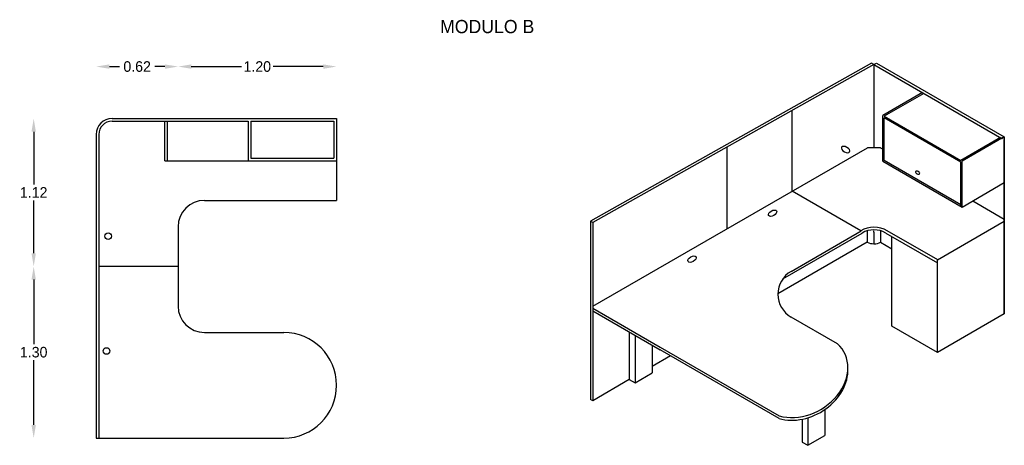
# Model space of a CAD drawing. Extents: x -6.54 to -2.07, y 7.66 to 9.59.
import ezdxf

# ---------------------------------------------------------------- set-up
doc = ezdxf.new("R2010")
doc.units = 0
doc.header["$MEASUREMENT"] = 0
doc.layers.get('0').update_dxf_attribs({"linetype": 'CONTINUOUS'})
doc.layers.get('DEFPOINTS').update_dxf_attribs({"linetype": 'CONTINUOUS'})
doc.dimstyles.get("Standard").update_dxf_attribs({"dimtxt": 0.18, "dimasz": 0.18, "dimexe": 0.18, "dimexo": 0.0625, "dimgap": 0.09, "dimtad": 0, "dimtih": 1, "dimtoh": 1, "dimdec": 4, "dimzin": 0, "dimdsep": 46, "dimtxsty": 'Standard', "dimcen": 0.09, "dimadec": 0, "dimazin": 0, "dimtfac": 1, "dimtdec": 4, "dimtofl": 0, "dimtmove": 0, "dimatfit": 3, "dimfxl": 0, "dimtolj": 1, "dimtzin": 0, "dimarcsym": 0})

# ---------------------------------------------------------------- blocks, each defined once
blk = doc.blocks.new('*D2')
at = {"color": 0, "linetype": 'ByBlock'}
for p, q in [((-18.5992, 17.9578), (-18.5225, 17.9578)), ((-18.1792, 17.9578), (-18.2559, 17.9578))]:
    blk.add_line(p, q, dxfattribs=at)
for points in [[(-18.5992, 17.9744), (-18.5992, 17.9411), (-18.6992, 17.9578)], [(-18.1792, 17.9744), (-18.1792, 17.9411), (-18.0792, 17.9578)]]:
    blk.add_solid(points, dxfattribs=at)
at = {"layer": 'DEFPOINTS', "color": 0, "linetype": 'ByBlock'}
for p in [(-18.0792, 17.9578), (-18.0792, 16.4449), (-18.6992, 15.1449)]:
    blk.add_point(p, dxfattribs=at)
at = {"color": 0, "linetype": 'ByBlock', "insert": (-18.3892, 17.9578), "char_height": 0.08, "attachment_point": 5}
blk.add_mtext('\\A1;0.62', dxfattribs=at)
blk = doc.blocks.new('*D1')
at = {"color": 0, "linetype": 'ByBlock'}
for p, q in [((-19.1726, 16.3449), (-19.1726, 15.8549)), ((-19.1726, 15.2449), (-19.1726, 15.7349))]:
    blk.add_line(p, q, dxfattribs=at)
for points in [[(-19.1893, 16.3449), (-19.156, 16.3449), (-19.1726, 16.4449)], [(-19.1893, 15.2449), (-19.156, 15.2449), (-19.1726, 15.1449)]]:
    blk.add_solid(points, dxfattribs=at)
at = {"layer": 'DEFPOINTS', "color": 0, "linetype": 'ByBlock'}
for p in [(-18.6792, 16.4449), (-19.1726, 15.1449), (-18.6992, 15.1449)]:
    blk.add_point(p, dxfattribs=at)
at = {"color": 0, "linetype": 'ByBlock', "insert": (-19.1726, 15.7949), "char_height": 0.08, "attachment_point": 5}
blk.add_mtext('\\A1;1.30', dxfattribs=at)
blk = doc.blocks.new('*D3')
at = {"color": 0, "linetype": 'ByBlock'}
for p, q in [((-17.9792, 17.9578), (-17.5992, 17.9578)), ((-16.9792, 17.9578), (-17.3592, 17.9578))]:
    blk.add_line(p, q, dxfattribs=at)
for points in [[(-17.9792, 17.9744), (-17.9792, 17.9411), (-18.0792, 17.9578)], [(-16.9792, 17.9744), (-16.9792, 17.9411), (-16.8792, 17.9578)]]:
    blk.add_solid(points, dxfattribs=at)
at = {"layer": 'DEFPOINTS', "color": 0, "linetype": 'ByBlock'}
for p in [(-16.8792, 17.9578), (-16.8792, 17.5649), (-18.0792, 16.4449)]:
    blk.add_point(p, dxfattribs=at)
at = {"color": 0, "linetype": 'ByBlock', "insert": (-17.4792, 17.9578), "char_height": 0.08, "attachment_point": 5}
blk.add_mtext('\\A1;1.20', dxfattribs=at)
blk = doc.blocks.new('*D0')
at = {"color": 0, "linetype": 'ByBlock'}
for p, q in [((-19.1726, 17.4649), (-19.1726, 17.0649)), ((-19.1726, 16.5449), (-19.1726, 16.9449))]:
    blk.add_line(p, q, dxfattribs=at)
for points in [[(-19.1893, 17.4649), (-19.156, 17.4649), (-19.1726, 17.5649)], [(-19.1893, 16.5449), (-19.156, 16.5449), (-19.1726, 16.4449)]]:
    blk.add_solid(points, dxfattribs=at)
at = {"layer": 'DEFPOINTS', "color": 0, "linetype": 'ByBlock'}
for p in [(-18.5792, 17.5649), (-19.1726, 16.4449), (-18.6792, 16.4449)]:
    blk.add_point(p, dxfattribs=at)
at = {"color": 0, "linetype": 'ByBlock', "insert": (-19.1726, 17.0049), "char_height": 0.08, "attachment_point": 5}
blk.add_mtext('\\A1;1.12', dxfattribs=at)
blk = doc.blocks.new('MOD02')
for p, q in [((-0.4996, 2.1895), (-2.629, 0.9939)), ((-0.4823, 2.1795), (-2.6117, 0.9839)), ((-0.4823, 2.1795), (-0.4996, 2.1895)), ((-0.4823, 2.1795), (-0.4623, 2.191)), ((-0.4823, 2.1795), (0.485, 1.621)), ((-0.4823, 2.1795), (-0.4823, 1.5506)), ((-0.4623, 2.191), (0.505, 1.6326)), ((-0.1145, 1.9672), (-0.4145, 1.794)), ((-0.1045, 1.9614), (-0.4045, 1.7882)), ((-1.1019, 1.2217), (-1.1019, 1.8316)), ((-0.4145, 1.4475), (-0.4145, 1.794)), ((-6.2523, 1.7716), (-4.5523, 1.7716)), ((-6.2523, 1.7516), (-5.5523, 1.7516)), ((-5.8523, 1.4516), (-5.8523, 1.7516)), ((-5.8323, 1.7516), (-5.2223, 1.7516)), ((-5.8323, 1.4516), (-5.8323, 1.7516)), ((-5.2223, 1.7516), (-5.2223, 1.4516)), ((-5.2023, 1.7516), (-5.2023, 1.4716)), ((-5.2023, 1.7516), (-4.5723, 1.7516)), ((-4.5723, 1.7516), (-4.5723, 1.4716)), ((-4.5523, 1.7716), (-4.5523, 1.1516)), ((-0.4045, 1.7882), (0.175, 1.4536)), ((0.175, 1.442), (-0.4045, 1.7766)), ((-0.4045, 1.4533), (-0.4045, 1.7766)), ((-6.3723, 1.6516), (-6.3723, -0.6484)), ((-6.3523, 1.6516), (-6.3523, -0.6484)), ((0.475, 1.6268), (0.175, 1.4536)), ((0.505, 1.6326), (0.185, 1.4478)), ((0.485, 1.621), (0.505, 1.6326)), ((-2.6117, 0.3501), (-0.5323, 1.5506)), ((-1.5947, 0.9372), (-1.5947, 1.5549)), ((-0.4323, 1.5506), (-0.5323, 1.5506)), ((-0.4323, 1.5506), (-0.4145, 1.5404)), ((-5.8523, 1.4516), (-4.5523, 1.4516)), ((-5.2023, 1.4716), (-4.5723, 1.4716)), ((-0.4145, 1.4475), (0.185, 1.1014)), ((0.175, 1.1187), (-0.4045, 1.4533)), ((0.175, 1.1072), (0.175, 1.442)), ((0.185, 1.1014), (0.185, 1.4478)), ((0.185, 1.1014), (0.505, 1.2862)), ((-0.5823, 0.9217), (-1.1019, 1.2217)), ((-5.5523, 1.1516), (-4.5523, 1.1516)), ((0.2654, 1.1478), (0.505, 1.0095)), ((-2.629, 0.9939), (-2.629, -0.355)), ((-2.6117, 0.9839), (-2.629, 0.9939)), ((-2.6117, 0.9839), (-2.6117, 0.335)), ((0.505, 0.9915), (0, 0.7)), ((-5.7523, 0.9516), (-5.7523, 0.3516)), ((-1.1714, 0.5585), (-0.5723, 0.9044)), ((-1.1096, 0.6142), (-0.5796, 0.9202)), ((-0.5332, 0.9212), (-0.5332, 0.835)), ((-0.4826, 0.9097), (-0.4827, 0.9216)), ((-0.4826, 0.9097), (-0.4826, 0.8231)), ((-0.4318, 0.9213), (-0.4318, 0.8348)), ((-0.3923, 0.9044), (0, 0.6789)), ((0.0009, 0.7005), (-0.3823, 0.9217)), ((-0.5332, 0.835), (-1.2096, 0.4445)), ((-0.4318, 0.8349), (-0.3464, 0.7856)), ((-0.3464, 0.2), (-0.3464, 0.878)), ((0, 0), (0, 0.7)), ((-5.7523, 0.6516), (-6.3523, 0.6516)), ((-2.6117, 0.335), (-2.1024, 0.041)), ((-2.6117, 0.335), (-2.6117, -0.365)), ((-2.6117, 0.315), (-2.1024, 0.021)), ((-0.7586, 0.0651), (-1.1096, 0.2678)), ((0.505, 0.2915), (0, 0)), ((-5.5523, 0.1516), (-4.9523, 0.1516)), ((-2.3349, 0.1552), (-2.3349, -0.2052)), ((0, 0), (-0.3464, 0.2)), ((-2.2916, 0.1302), (-2.2916, -0.2302)), ((-2.1618, 0.0553), (-2.1618, -0.1552)), ((-2.1024, 0.041), (-1.2, -0.48)), ((-1.2, -0.5), (-2.1024, 0.021)), ((-2.0228, -0.025), (-2.1618, -0.1052)), ((-2.3349, -0.2052), (-2.6117, -0.365)), ((-2.3349, -0.2052), (-2.2916, -0.2302)), ((-2.2916, -0.2302), (-2.1617, -0.1552)), ((-2.6117, -0.365), (-2.629, -0.355)), ((-0.8538, -0.4319), (-0.8538, -0.6281)), ((-1.027, -0.5054), (-1.027, -0.678)), ((-0.9837, -0.4947), (-0.9837, -0.703)), ((-6.3723, -0.6484), (-4.9523, -0.6484)), ((-0.9837, -0.703), (-0.8538, -0.628)), ((-1.027, -0.678), (-0.9837, -0.703))]:
    blk.add_line(p, q)
blk.add_lwpolyline([(0.505, 1.6326), (0.505, 1), (0.505, 0.98), (0.505, 0.2915), (0.505, 1.6115)])
for centre in [(-6.282, 0.88), (-6.2938, 0.0111)]:
    blk.add_circle(centre, 0.025)
for centre, radius, start, end in [((-6.2523, 1.6516), 0.12, 90, 180), ((-6.2523, 1.6516), 0.1, 90, 180), ((-5.5523, 0.9516), 0.2, 90, 180), ((-0.4823, 0.7485), 0.2, 60, 120), ((-0.4823, 0.7485), 0.18, 60, 120), ((-1.0096, 0.441), 0.2, 120, 240), ((-5.5523, 0.3516), 0.2, 180, 270), ((-4.9523, -0.2484), 0.4, 270, 90)]:
    blk.add_arc(centre, radius, start, end)
at = {"extrusion": (0, 0, -1)}
for centre, major_axis in [((-0.6967, 1.5362), (-0.0302, 0.0174)), ((-0.1514, 1.3615), (-0.0151, 0.0087))]:
    blk.add_ellipse(centre, major_axis=major_axis, ratio=0.554909, dxfattribs=at)
for centre in [(-1.2503, 1.0543), (-1.8599, 0.7063)]:
    blk.add_ellipse(centre, major_axis=(0.0302, 0.0174), ratio=0.554909)
for centre, major_axis, ratio, start_param, end_param in [((-0.4823, 0.864), (0.0721, 0), 0.567313, 3.928338, 5.486867), ((-1.0325, -0.1788), (0.3216, 0.1857), 0.788555, 3.791201, 6.539618), ((-1.0325, -0.1988), (0.3216, 0.1857), 0.788555, 3.791201, 5.888459)]:
    blk.add_ellipse(centre, major_axis=major_axis, ratio=ratio, start_param=start_param, end_param=end_param)
blk.add_text('MODULO B', height=0.1).set_placement((-3.7679, 2.4178))
for base, p1, p2, picture, middle in [((-5.7523, 2.1645), (-6.3723, -0.6484), (-5.7523, 0.6516), '*D2', (-6.0623, 2.1645)), ((-4.5523, 2.1645), (-5.7523, 0.6516), (-4.5523, 1.7716), '*D3', (-5.1523, 2.1645))]:
    dim = blk.add_linear_dim(base=base, p1=p1, p2=p2, dimstyle='Standard', override={"dimtxt": 0.08, "dimasz": 0.1, "dimgap": 0.02, "dimdec": 2, "dimse1": 1, "dimse2": 1, "dimtmove": 1})
    dim.commit()
    dim.dimension.update_dxf_attribs({"geometry": picture, "text_midpoint": middle, "insert": (12.3269, -15.7932)})
for base, p1, p2, picture, middle in [((-6.8457, 0.6516), (-6.2523, 1.7716), (-6.3523, 0.6516), '*D0', (-6.8457, 1.2116)), ((-6.8457, -0.6484), (-6.3523, 0.6516), (-6.3723, -0.6484), '*D1', (-6.8457, 0.0016))]:
    dim = blk.add_linear_dim(base=base, p1=p1, p2=p2, angle=90, dimstyle='Standard', override={"dimtxt": 0.08, "dimasz": 0.1, "dimgap": 0.02, "dimdec": 2, "dimse1": 1, "dimse2": 1, "dimtmove": 1})
    dim.commit()
    dim.dimension.update_dxf_attribs({"geometry": picture, "text_midpoint": middle, "insert": (12.3269, -15.7932)})

msp = doc.modelspace()

# ---------------------------------------------------------------- block references
at = {"xscale": 0.6000000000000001, "yscale": 0.6000000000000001, "zscale": 0.6000000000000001}
msp.add_blockref('MOD02', (-2.3713, 8.0814), dxfattribs=at)

doc.saveas('drawing.dxf')
